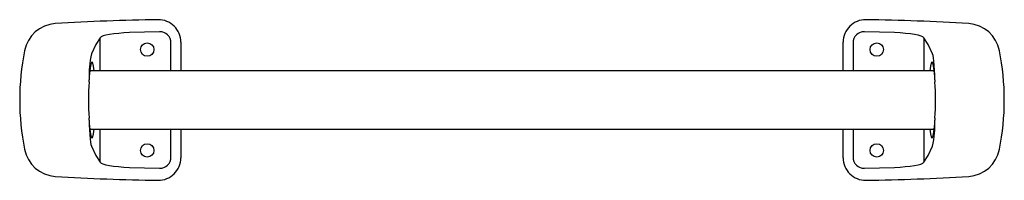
# Model space of a CAD drawing. Header units: millimetres. Extents: x 904.465 to 904.905, y 204.088 to 204.16.
import ezdxf

# ---------------------------------------------------------------- set-up
doc = ezdxf.new("R2010")
doc.units = ezdxf.units.MM
doc.layers.add('SANINDUSA', color=3, linetype='Continuous')

msp = doc.modelspace()

# ---------------------------------------------------------------- linework, layer by layer
at = {"layer": 'SANINDUSA'}
for p, q in [((904.501318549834, 204.1369983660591), (904.501318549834, 204.1518155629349)), ((904.5279281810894, 204.1544612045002), (904.5144334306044, 204.1540846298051)), ((904.8563209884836, 204.1540846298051), (904.8428262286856, 204.1544612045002)), ((904.8694358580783, 204.1518155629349), (904.8694358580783, 204.1369983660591)), ((904.5329865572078, 204.1369983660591), (904.5329865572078, 204.1494916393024)), ((904.5373772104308, 204.1498245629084), (904.5373772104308, 204.1494916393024)), ((904.5373772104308, 204.1494916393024), (904.5373772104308, 204.1369983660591)), ((904.8333772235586, 204.1494916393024), (904.8333772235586, 204.1498245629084)), ((904.8333772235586, 204.1369983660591), (904.8333772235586, 204.1494916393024)), ((904.8377678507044, 204.1494916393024), (904.8377678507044, 204.1369983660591)), ((904.8740259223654, 204.1369983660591), (904.4967310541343, 204.1369983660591)), ((904.4967284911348, 204.110998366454), (904.8740233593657, 204.110998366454)), ((904.501318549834, 204.0961811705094), (904.501318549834, 204.110998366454)), ((904.5329865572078, 204.098505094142), (904.5329865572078, 204.110998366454)), ((904.5373772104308, 204.110998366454), (904.5373772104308, 204.098505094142)), ((904.8333772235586, 204.098505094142), (904.8333772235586, 204.110998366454)), ((904.8377678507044, 204.110998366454), (904.8377678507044, 204.098505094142)), ((904.8694358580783, 204.110998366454), (904.8694358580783, 204.0961811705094)), ((904.5373772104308, 204.098505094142), (904.5373772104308, 204.0981721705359)), ((904.8333772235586, 204.0981721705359), (904.8333772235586, 204.098505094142)), ((904.5144334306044, 204.0939121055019), (904.5279281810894, 204.0935355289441)), ((904.8428262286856, 204.0935355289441), (904.8563209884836, 204.0939121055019))]:
    msp.add_line(p, q, dxfattribs=at)
at = {"layer": 'SANINDUSA', "flags": 128}
for points in [[(904.501318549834, 204.1518155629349), (904.4993623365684, 204.1487645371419), (904.4974165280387, 204.1446471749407)], [(904.5144334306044, 204.1540846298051), (904.5119614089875, 204.1539390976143), (904.509613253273, 204.1537462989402), (904.5074553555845, 204.1535092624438), (904.5055473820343, 204.1532332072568), (904.5039392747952, 204.1529215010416), (904.5026795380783, 204.1525820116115), (904.5017778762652, 204.1522052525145), (904.501318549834, 204.1518155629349)], [(904.8694358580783, 204.1518155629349), (904.8689999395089, 204.1521920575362), (904.8681506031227, 204.1525567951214), (904.8669063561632, 204.152900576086), (904.8653058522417, 204.1532165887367), (904.8633966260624, 204.1534968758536), (904.8612305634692, 204.1537377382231), (904.8588408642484, 204.153935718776), (904.8563209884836, 204.1540846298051)], [(904.8733379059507, 204.1446471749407), (904.8713964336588, 204.1487565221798), (904.8694358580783, 204.1518155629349)], [(904.8743589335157, 204.1330219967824), (904.874308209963, 204.1350330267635), (904.8742139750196, 204.1373495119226), (904.8740873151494, 204.1394524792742), (904.8739314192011, 204.1412790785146), (904.8737511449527, 204.1427818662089), (904.8735513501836, 204.1439135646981), (904.8733379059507, 204.1446471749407)], [(904.496359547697, 204.1320967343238), (904.4963898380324, 204.1328731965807), (904.4963944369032, 204.1329943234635), (904.4963954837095, 204.1330219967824)], [(904.8743948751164, 204.1158999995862), (904.874364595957, 204.1151235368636), (904.874359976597, 204.1150024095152), (904.8743589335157, 204.1149747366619)], [(904.4963954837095, 204.1149747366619), (904.4964462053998, 204.1129637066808), (904.4965404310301, 204.1106472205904), (904.4966671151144, 204.1085442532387), (904.4968230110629, 204.1067176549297), (904.4970032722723, 204.1052148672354), (904.4972030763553, 204.1040831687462), (904.4974165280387, 204.1033495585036)], [(904.4974165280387, 204.1033495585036), (904.4993579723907, 204.0992402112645), (904.501318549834, 204.0961811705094)], [(904.8694358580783, 204.0961811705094), (904.8713920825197, 204.0992321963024), (904.8733379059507, 204.1033495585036)], [(904.501318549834, 204.0961811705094), (904.501754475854, 204.0958046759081), (904.5026038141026, 204.0954399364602), (904.5038480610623, 204.0950961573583), (904.505448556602, 204.0947801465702), (904.5073577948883, 204.0944998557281), (904.5095238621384, 204.0942589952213), (904.5119135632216, 204.094061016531), (904.5144334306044, 204.0939121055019)], [(904.8563209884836, 204.0939121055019), (904.8587930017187, 204.0940576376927), (904.8611411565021, 204.0942504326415), (904.863299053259, 204.0944874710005), (904.8652070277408, 204.0947635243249), (904.8668151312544, 204.0950752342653), (904.8680748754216, 204.0954147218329), (904.8689765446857, 204.0957914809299), (904.8694358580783, 204.0961811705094)]]:
    msp.add_lwpolyline(points, dxfattribs=at)
at = {"layer": 'SANINDUSA'}
for centre, radius in [((904.5223772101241, 204.146498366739), 0.003), ((904.848377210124, 204.146498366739), 0.0029999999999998), ((904.5223772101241, 204.101498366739), 0.003), ((904.848377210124, 204.101498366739), 0.0029999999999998)]:
    msp.add_circle(centre, radius, dxfattribs=at)
for centre, radius, start, end in [((904.4822500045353, 204.1430923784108), 0.0150103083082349, 93.73734707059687, 168.9091876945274), ((904.5373772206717, 203.294588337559), 0.8653032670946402, 90.66989345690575, 93.71762435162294), ((904.5273743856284, 204.1498302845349), 0.0100028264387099, 359.9672267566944, 90.65258578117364), ((904.8433826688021, 204.1498276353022), 0.0100054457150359, 89.362741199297, 180.017593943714), ((904.8333773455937, 203.2945918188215), 0.8652997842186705, 86.28236981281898, 89.33011432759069), ((904.8885048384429, 204.1430928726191), 0.0150097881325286, 11.08927913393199, 86.26410913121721), ((904.5280305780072, 204.1495062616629), 0.0049560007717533, 359.8309522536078, 91.18388374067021), ((904.8427270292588, 204.1495030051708), 0.0049591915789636, 88.85382778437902, 180.1313151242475), ((904.5794555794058, 204.1239983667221), 0.1140734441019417, 168.8898550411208, 191.1101449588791), ((904.546260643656, 204.1344997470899), 0.0498870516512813, 168.2636763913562, 181.6974593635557), ((904.7913000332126, 204.1239983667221), 0.1140722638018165, 348.8897386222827, 11.1102613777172), ((904.6411772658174, 204.123998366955), 0.1450439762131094, 176.7992900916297, 183.2007099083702), ((905.3660563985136, 204.1516585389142), 0.4920505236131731, 182.17061179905, 182.2784332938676), ((904.7295684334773, 204.123998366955), 0.1450526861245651, 356.7994824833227, 3.200517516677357), ((904.0631070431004, 204.0986097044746), 0.4335973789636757, 2.162997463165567, 2.285354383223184), ((904.8244943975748, 204.1134968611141), 0.0498864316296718, 348.2636753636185, 1.697624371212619), ((904.4822496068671, 204.1049039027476), 0.0150098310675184, 191.0894100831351, 266.2640551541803), ((904.5280274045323, 204.0984937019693), 0.0049591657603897, 268.8535442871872, 0.1316197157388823), ((904.8427238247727, 204.0984904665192), 0.0049559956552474, 179.830891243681, 271.1839658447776), ((904.8885044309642, 204.1049043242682), 0.0150102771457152, 273.7373276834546, 348.9092840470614), ((904.5273717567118, 204.0981691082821), 0.0100054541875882, 269.3626409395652, 0.017535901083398), ((904.8433800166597, 204.0981664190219), 0.0100027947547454, 179.9670554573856, 270.6526200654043), ((904.5373771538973, 204.953407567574), 0.8653024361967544, 266.2823765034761, 269.3301103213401), ((904.8333771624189, 204.9534106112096), 0.8653054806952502, 270.6698933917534, 273.7176178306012)]:
    msp.add_arc(centre, radius, start, end, dxfattribs=at)
for centre, major_axis, ratio, start_param, end_param in [((904.4976559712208, 204.123998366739), (0, 0.0169999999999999), 0.0874886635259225, 5.582973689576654, 7.294435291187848), ((904.8730984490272, 204.123998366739), (0, 0.017), 0.0874886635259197, 5.271935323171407, 6.983396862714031), ((904.4976559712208, 204.123998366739), (0, 0.0169999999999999), 0.0874886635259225, 2.130342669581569, 3.841804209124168), ((904.8730984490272, 204.123998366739), (0, 0.017), 0.0874886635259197, 2.441381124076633, 4.152842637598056)]:
    msp.add_ellipse(centre, major_axis=major_axis, ratio=ratio, start_param=start_param, end_param=end_param, dxfattribs=at)

doc.saveas('drawing.dxf')
